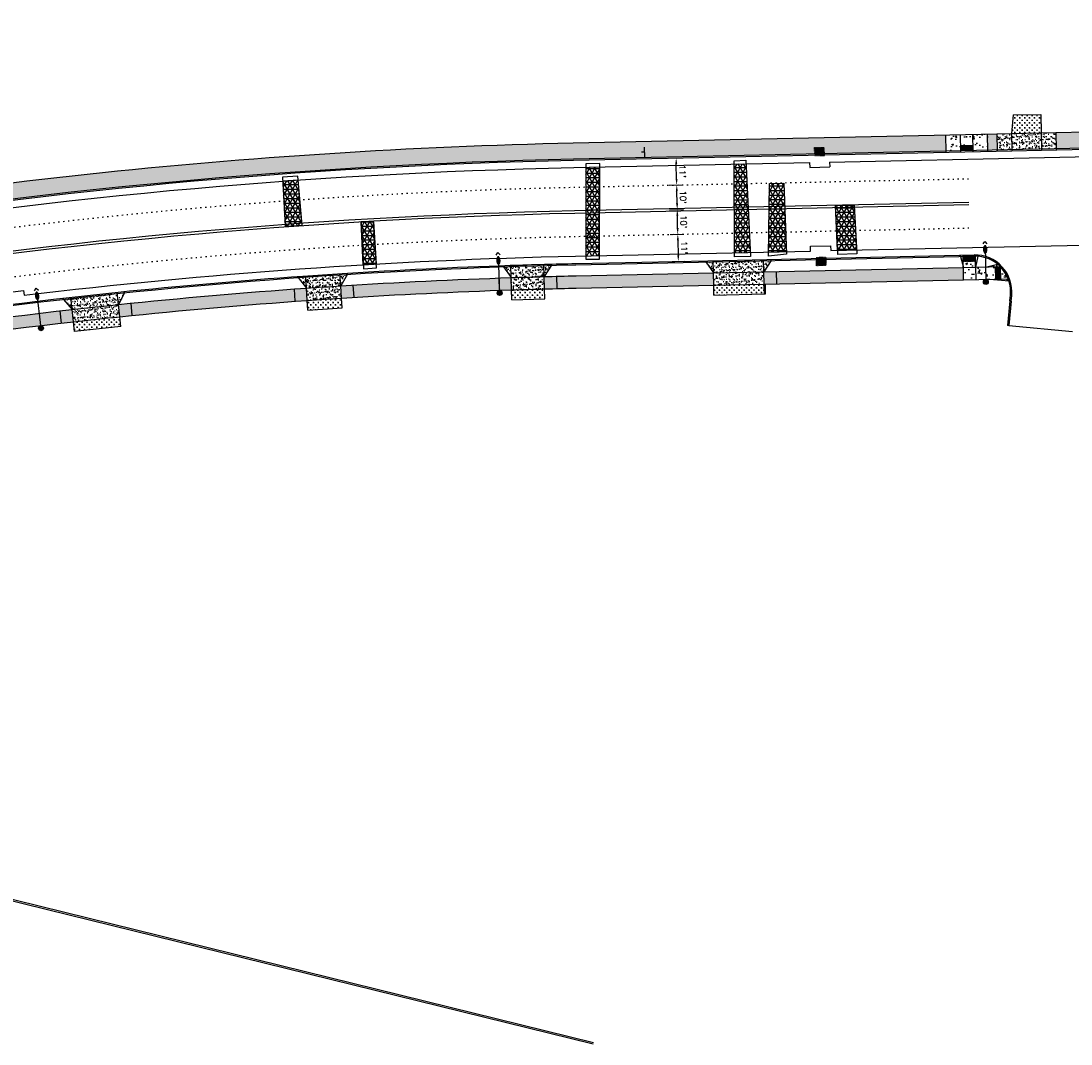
# Model space of a CAD drawing. Extents: x 1490373 to 1513918, y 649283 to 656452.
# Tile 6 of 11: x 1510900 to 1511327, y 652438 to 652853. Entities that reach past the tile are written whole.
import ezdxf

# ---------------------------------------------------------------- set-up
doc = ezdxf.new("R2010")
doc.units = 0
doc.header["$MEASUREMENT"] = 0
doc.header["$PDMODE"] = 34
doc.header["$PDSIZE"] = 0.004
doc.linetypes.add('HIDDEN', pattern=[0.375, 0.25, -0.125])
doc.linetypes.add('pavement_dash', pattern=[2, 0.5, -1.5])
for name, color, linetype in [('E-DOUBLEYELLOW', 50, 'Continuous'), ('E-LANELINE', 110, 'Continuous'), ('E-MISC', 51, 'Continuous'), ('MOT-SIGNS', 4, 'Continuous'), ('P-ASPHALTDRIVE', 252, 'Continuous'), ('P-CONCRETEAREA', 252, 'Continuous'), ('P-CURB', 6, 'Continuous'), ('P-DRIVE', 1, 'Continuous'), ('P-DRIVESTART', 2, 'Continuous'), ('P-FULLDEPTHREPAIR', 252, 'Continuous'), ('P-LABEL', 7, 'Continuous'), ('P-LIGHT-COBRAHEAD', 1, 'Continuous'), ('P-PAVEMENT', 6, 'Continuous'), ('P-SAWCUT', 3, 'Continuous'), ('P-STORM-DISPLAY', 5, 'Continuous'), ('P-WALK', 4, 'Continuous'), ('SIGN', 7, 'Continuous')]:
    doc.layers.add(name, color=color, linetype=linetype)
doc.styles.get("Standard").update_dxf_attribs({"font": 'simplex.shx'})
doc.dimstyles.new('COEC', dxfattribs={"dimscale": 13.9, "dimtxt": 0.18, "dimasz": 0.18, "dimexe": 0.18, "dimexo": 0.0625, "dimgap": 0.09, "dimtad": 1, "dimzin": 0, "dimdsep": 46, "dimtxsty": 'Standard', "dimcen": 0.09, "dimclrd": 256, "dimclre": 256, "dimclrt": 256, "dimaunit": 1, "dimadec": 4, "dimazin": 0, "dimtfac": 1, "dimtofl": 0, "dimtmove": 0, "dimatfit": 3, "dimfxl": 1, "dimtolj": 1, "dimtzin": 0, "dimlwd": -1, "dimlwe": -1, "dimarcsym": 0})
pattern_1 = [(0, (0, 0), (0, 0.216506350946), [0.125, -0.25]), (120, (0, 0), (-0.1875, -0.108253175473), [0.125, -0.25]), (60, (0.125, 0), (-0.1875, 0.108253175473), [0.125, -0.25])]
pattern_2 = [(37.5, (0, 0), (-0.0629933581, 1.926823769), [0, -1.52, 0, -1.7, 0, -1.625]), (7.5, (0, 0), (1.7697767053, 2.8221460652), [0, -0.82, 0, -1.37, 0, -0.525]), (327.5, (-1.23, 0), (3.1141418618, 0.0056590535), [0, -0.5, 0, -1.8, 0, -2.35]), (317.5, (-1.23, 0), (3.0061266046, 0.877675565), [0, -0.25, 0, -1.18, 0, -1.35])]
pattern_3 = [(50, (0, 0), (7.172601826, -0.62752135), [0.75, -8.25]), (355, (0, 0), (-1.387513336, 7.521921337), [0.6, -6.6]), (100.45144446, (0.598, -0.052), (5.785088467, 6.89439991), [0.63740192, -7.01142112]), (46.1842, (0, 2), (10.672413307, -1.65519281), [1.125, -12.375]), (96.6356355, (0.889, 1.862), (9.34661946, 9.74118601), [0.95610342, -10.5171376]), (351.184164, (0, 2), (9.34661945, 9.741186), [0.9, -9.90000001]), (21, (1, 1.5), (5.969070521, -4.026188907), [0.75, -8.25]), (326, (1, 1.5), (2.43315332, 7.25150045), [0.6, -6.6]), (71.45144474, (1.4974, 1.1645), (8.402223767, 3.225311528), [0.6374019, -7.01142112]), (37.5, (0, 0), (0.121598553, 3.3289385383), [0, -6.52, 0, -6.7, 0, -6.625]), (7.5, (0, 0), (2.6306953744, 3.944117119), [0, -3.82, 0, -6.37, 0, -2.525]), (327.5, (-2.23, 0), (5.3382243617, -0.2255487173), [0, -2.5, 0, -7.8, 0, -10.35]), (317.5, (-3.23, 0), (5.831861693, 1.001049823), [0, -3.25, 0, -5.18, 0, -7.35])]

# ---------------------------------------------------------------- blocks, each defined once
blk = doc.blocks.new('COBRAHEAD')
at = {"layer": 'P-LIGHT-COBRAHEAD'}
h = blk.add_hatch(color=256, dxfattribs=at)
edge = h.paths.add_edge_path()
edge.add_ellipse((1508880.94, 651840.29), major_axis=(0.88, -1.55), ratio=0.5, start_angle=0, end_angle=360)
h = blk.add_hatch(color=256, dxfattribs=at)
h.dxf.hatch_style = 1
edge = h.paths.add_edge_path()
edge.add_arc((1508887.25, 651828.68), 1, 0, 360)
at = {"layer": 'P-LIGHT-COBRAHEAD', "flags": 128}
for points, elevation in [([(1508879.15, 651841.87), (1508879.36, 651843.12), (1508880.54, 651842.67)], 129.62), ([(1508880.08, 651841.85), (1508887.25, 651828.68)], 64.81)]:
    blk.add_lwpolyline(points, dxfattribs=dict(at, elevation=elevation))
at = {"layer": 'P-LIGHT-COBRAHEAD'}
blk.add_circle((1508887.25, 651828.68), 1, dxfattribs=at)
blk = doc.blocks.new('*D400')
at = {"layer": 'Defpoints', "color": 0, "transparency": 16777216}
for p in [(1511162.96, 652776.63), (1511167.06, 652776.72), (1511163.17, 652766.63)]:
    blk.add_point(p, dxfattribs=at)
at = {"layer": 'SIGN', "transparency": 16777216}
for p, q in [((1511163.95, 652776.65), (1511169.56, 652776.77)), ((1511167.22, 652769.22), (1511167.11, 652774.22)), ((1511164.17, 652766.65), (1511169.77, 652766.77))]:
    blk.add_line(p, q, dxfattribs=at)
for points in [[(1511167.53, 652774.23), (1511166.69, 652774.21), (1511167.06, 652776.72)], [(1511167.63, 652769.23), (1511166.8, 652769.21), (1511167.27, 652766.72)]]:
    blk.add_solid(points, dxfattribs=at)
at = {"layer": 'SIGN', "transparency": 16777216, "insert": (1511169.65, 652771.77), "char_height": 2.5, "attachment_point": 5, "rotation": 271.2322}
blk.add_mtext("\\A1;10'", dxfattribs=at)
blk = doc.blocks.new('*D401')
at = {"layer": 'Defpoints', "color": 0, "transparency": 16777216}
for p in [(1511162.72, 652786.63), (1511166.84, 652786.71), (1511162.96, 652776.63)]:
    blk.add_point(p, dxfattribs=at)
at = {"layer": 'SIGN', "transparency": 16777216}
for p, q in [((1511163.72, 652786.65), (1511169.34, 652786.77)), ((1511167, 652779.22), (1511166.89, 652784.22)), ((1511163.95, 652776.65), (1511169.56, 652776.77))]:
    blk.add_line(p, q, dxfattribs=at)
for points in [[(1511167.31, 652784.22), (1511166.48, 652784.21), (1511166.84, 652786.71)], [(1511167.42, 652779.23), (1511166.59, 652779.21), (1511167.06, 652776.72)]]:
    blk.add_solid(points, dxfattribs=at)
at = {"layer": 'SIGN', "transparency": 16777216, "insert": (1511169.44, 652781.77), "char_height": 2.5, "attachment_point": 5, "rotation": 271.2322}
blk.add_mtext("\\A1;10'", dxfattribs=at)
blk = doc.blocks.new('*D409')
at = {"layer": 'Defpoints', "color": 0, "transparency": 16777216}
for p in [(1511163.71, 652766.64), (1511163.94, 652755.65), (1511167.51, 652755.72)]:
    blk.add_point(p, dxfattribs=at)
at = {"layer": 'P-LABEL', "transparency": 16777216}
for p, q in [((1511164.71, 652766.66), (1511169.77, 652766.77)), ((1511167.32, 652764.22), (1511167.45, 652758.22)), ((1511164.94, 652755.67), (1511170.01, 652755.78))]:
    blk.add_line(p, q, dxfattribs=at)
for points in [[(1511167.74, 652764.23), (1511166.91, 652764.21), (1511167.27, 652766.72)], [(1511167.87, 652758.23), (1511167.04, 652758.21), (1511167.51, 652755.72)]]:
    blk.add_solid(points, dxfattribs=at)
at = {"layer": 'P-LABEL', "transparency": 16777216, "insert": (1511169.88, 652761.27), "char_height": 2.5, "attachment_point": 5, "rotation": 271.2322}
blk.add_mtext("\\A1;11'", dxfattribs=at)
blk = doc.blocks.new('370')
at = {"color": 0, "linetype": 'ByBlock'}
for p, q in [((0, 0.1), (0, -0.1)), ((0, 0), (0.063, 0))]:
    blk.add_line(p, q, dxfattribs=at)
blk = doc.blocks.new('*D417')
at = {"layer": 'Defpoints', "color": 0, "transparency": 16777216}
for p in [(1511162.52, 652797.62), (1511166.6, 652797.71), (1511162.75, 652786.63)]:
    blk.add_point(p, dxfattribs=at)
at = {"layer": 'P-LABEL', "transparency": 16777216}
for p, q in [((1511163.51, 652797.65), (1511169.1, 652797.77)), ((1511166.79, 652789.21), (1511166.66, 652795.21)), ((1511163.75, 652786.65), (1511169.34, 652786.77))]:
    blk.add_line(p, q, dxfattribs=at)
for points in [[(1511167.07, 652795.22), (1511166.24, 652795.2), (1511166.6, 652797.71)], [(1511167.2, 652789.22), (1511166.37, 652789.21), (1511166.84, 652786.71)]]:
    blk.add_solid(points, dxfattribs=at)
at = {"layer": 'P-LABEL', "transparency": 16777216, "insert": (1511169.21, 652792.27), "char_height": 2.5, "attachment_point": 5, "rotation": 271.2322}
blk.add_mtext("\\A1;11'", dxfattribs=at)

msp = doc.modelspace()

# ---------------------------------------------------------------- hatches: boundary and pattern name
at = {"layer": 'P-ASPHALTDRIVE'}
h = msp.add_hatch(dxfattribs=at)
h.set_pattern_fill('CROSS', color=256, scale=4)
h.paths.add_polyline_path([(1511314.724, 652815.401), (1511303.493, 652815.16), (1511302.888, 652807.645), (1511314.885, 652807.903)])
h = msp.add_hatch(dxfattribs=at)
h.set_pattern_fill('CROSS', color=256, scale=4)
h.paths.add_polyline_path([(1511113.193, 652744.515, 0.0008736), (1511105.296, 652744.286), (1511105.42, 652740.259), (1511113.314, 652740.498)])
h.paths.add_polyline_path([(1511105.296, 652744.286, 0.0006192), (1511099.699, 652744.107), (1511099.82, 652740.09), (1511105.42, 652740.259)])
h = msp.add_hatch(dxfattribs=at)
h.set_pattern_fill('CROSS', color=256, scale=4)
h.paths.add_polyline_path([(1511202.388, 652746.47), (1511181.893, 652746.029), (1511181.979, 652742.03), (1511202.474, 652742.471)])
h = msp.add_hatch(dxfattribs=at)
h.set_pattern_fill('CROSS', color=256, scale=4)
h.paths.add_polyline_path([(1511030.667, 652740.76, 0.0015481), (1511016.699, 652739.825), (1511016.966, 652735.834), (1511030.935, 652736.769)])
h = msp.add_hatch(dxfattribs=at)
h.set_pattern_fill('CROSS', color=256, scale=4)
h.paths.add_polyline_path([(1510940.611, 652733.202, 0.0008336), (1510933.114, 652732.41), (1510933.544, 652728.415), (1510941.042, 652729.226)])
h.paths.add_polyline_path([(1510933.114, 652732.41, 0.0012674), (1510921.721, 652731.156), (1510921.722, 652731.155), (1510922.152, 652727.182), (1510933.544, 652728.415)])
at = {"layer": 'P-CONCRETEAREA'}
h = msp.add_hatch(color=255, dxfattribs=at)
h.dxf.hatch_style = 1
h.paths.add_polyline_path([(1511371.33, 652809.117), (1511320.884, 652808.032), (1511321.023, 652801.534), (1511371.47, 652802.619)])
h = msp.add_hatch(color=255, dxfattribs=at)
h.dxf.hatch_style = 1
h.paths.add_polyline_path([(1511124.92, 652797.316), (1511276.282, 652800.571), (1511276.142, 652807.07), (1511124.78, 652803.814, 0.0426822), (1510731.691, 652761.664), (1510671.585, 652752.217, 0.0162666), (1510525.216, 652714.712), (1510526.619, 652709.913, -0.0162492), (1510672.515, 652747.302), (1510732.647, 652756.753), (1510732.933, 652755.284, -0.0426822)])
h = msp.add_hatch(dxfattribs=at)
h.set_pattern_fill('AR-CONC', color=256)
h.set_pattern_definition(pattern_3)
h.paths.add_polyline_path([(1511282.141, 652807.199), (1511276.142, 652807.07), (1511276.282, 652800.571), (1511282.281, 652800.7)])
h.paths.add_polyline_path([(1511287.14, 652807.306), (1511282.141, 652807.199), (1511282.238, 652802.7), (1511287.237, 652802.807)])
h.paths.add_polyline_path([(1511293.138, 652807.435), (1511287.14, 652807.306), (1511287.28, 652800.808), (1511293.278, 652800.937)])
h = msp.add_hatch(color=255, dxfattribs=at)
h.dxf.hatch_style = 1
h.paths.add_polyline_path([(1511296.889, 652807.516), (1511293.138, 652807.435), (1511293.278, 652800.937), (1511297.029, 652801.018)])
h = msp.add_hatch(dxfattribs=at)
h.set_pattern_fill('AR-SAND', color=256)
h.set_pattern_definition(pattern_2)
h.paths.add_polyline_path([(1511302.888, 652807.645), (1511296.889, 652807.516), (1511297.029, 652801.018), (1511303.027, 652801.147)])
h.paths.add_polyline_path([(1511314.885, 652807.903), (1511302.888, 652807.645), (1511303.027, 652801.147), (1511315.025, 652801.405)])
h.paths.add_polyline_path([(1511320.884, 652808.032), (1511314.885, 652807.903), (1511315.025, 652801.405), (1511321.023, 652801.534)])
h = msp.add_hatch(dxfattribs=at)
h.set_pattern_fill('AR-CONC', color=256)
h.set_pattern_definition(pattern_3)
h.paths.add_polyline_path([(1511288.301, 652753.319), (1511283.302, 652753.211), (1511283.41, 652748.213), (1511288.409, 652748.32)])
h.paths.add_polyline_path([(1511288.247, 652755.81), (1511283.249, 652755.702), (1511283.302, 652753.211), (1511288.301, 652753.319)])
h.paths.add_polyline_path([(1511283.205, 652757.71), (1511282.206, 652757.689), (1511283.302, 652753.211)])
h.paths.add_polyline_path([(1511289.206, 652757.762, 0.0172877), (1511288.204, 652757.809), (1511288.301, 652753.319)])
h = msp.add_hatch(dxfattribs=at)
h.set_pattern_fill('AR-SAND', color=256)
h.set_pattern_definition(pattern_2)
h.paths.add_polyline_path([(1511105.143, 652749.284, 0.0006176), (1511099.548, 652749.105), (1511099.699, 652744.107, -0.0006192), (1511105.296, 652744.286)])
h.paths.add_polyline_path([(1511113.042, 652749.512, 0.0008719), (1511105.143, 652749.284), (1511105.296, 652744.286, -0.0008736), (1511113.193, 652744.515)])
h.paths.add_polyline_path([(1511115.905, 652754.09, 0.0003304), (1511112.906, 652754.01), (1511113.042, 652749.512)])
h.paths.add_polyline_path([(1511112.906, 652754.01, 0.0008705), (1511105.005, 652753.782), (1511105.143, 652749.284, -0.0008719), (1511113.042, 652749.512)])
h.paths.add_polyline_path([(1511105.005, 652753.782, 0.0006161), (1511099.412, 652753.603), (1511099.548, 652749.105, -0.0006176), (1511105.143, 652749.284)])
h.paths.add_polyline_path([(1511099.412, 652753.603, 0.0003304), (1511096.414, 652753.502), (1511099.548, 652749.105)])
h = msp.add_hatch(dxfattribs=at)
h.set_pattern_fill('AR-SAND', color=256)
h.set_pattern_definition(pattern_2)
h.paths.add_polyline_path([(1511202.281, 652751.469), (1511181.786, 652751.028), (1511181.893, 652746.029), (1511202.388, 652746.47)])
h.paths.add_polyline_path([(1511202.184, 652755.968), (1511181.689, 652755.527), (1511181.786, 652751.028), (1511202.281, 652751.469)])
h.paths.add_polyline_path([(1511181.689, 652755.527), (1511179.788, 652755.486), (1511179.823, 652753.839), (1511181.786, 652751.028)])
h.paths.add_polyline_path([(1511179.788, 652755.486), (1511178.69, 652755.462), (1511179.823, 652753.839)])
h.paths.add_polyline_path([(1511204.795, 652755.421), (1511204.782, 652756.023), (1511202.184, 652755.968), (1511202.281, 652751.469)])
h.paths.add_polyline_path([(1511205.183, 652756.032), (1511204.782, 652756.023), (1511204.795, 652755.421)])
h = msp.add_hatch(color=255, dxfattribs=at)
h.dxf.hatch_style = 1
h.paths.add_polyline_path([(1511229.873, 652752.062), (1511204.879, 652751.525), (1511204.986, 652746.526), (1511229.98, 652747.063)])
h.paths.add_polyline_path([(1511204.879, 652751.525), (1511202.281, 652751.469), (1511202.388, 652746.47), (1511202.888, 652746.481), (1511204.986, 652746.526)])
h.paths.add_polyline_path([(1511254.867, 652752.6), (1511229.873, 652752.062), (1511229.98, 652747.063), (1511254.975, 652747.601)])
h.paths.add_polyline_path([(1511279.861, 652753.137), (1511254.867, 652752.6), (1511254.975, 652747.601), (1511279.969, 652748.139)])
h.paths.add_polyline_path([(1511283.302, 652753.211), (1511279.861, 652753.137), (1511279.969, 652748.139), (1511283.41, 652748.213)])
h.paths.add_polyline_path([(1511220.628, 652744.704), (1511225.236, 652744.803), (1511225.175, 652747.659), (1511220.566, 652747.56)], flags=9)
h = msp.add_hatch(dxfattribs=at)
h.set_pattern_fill('AR-CONC', color=256)
h.set_pattern_definition(pattern_3)
h.paths.add_polyline_path([(1511292.3, 652753.405), (1511288.301, 652753.319), (1511288.409, 652748.32), (1511292.408, 652748.406)])
h.paths.add_polyline_path([(1511296.299, 652753.491), (1511292.3, 652753.405), (1511292.408, 652748.406), (1511296.407, 652748.492)])
h.paths.add_polyline_path([(1511297.225, 652754.511), (1511292.3, 652753.405), (1511298.299, 652753.534, 0.0250504)])
h.paths.add_polyline_path([(1511298.299, 652753.534), (1511298.406, 652748.535), (1511301.516, 652748.602, 0.1025971)])
h.paths.add_polyline_path([(1511301.516, 652748.602), (1511292.408, 652748.406), (1511301.864, 652747.609, 0.0181442)])
h = msp.add_hatch(dxfattribs=at)
h.set_pattern_fill('AR-SAND', color=256)
h.set_pattern_definition(pattern_2)
h.paths.add_polyline_path([(1511030.334, 652745.749, 0.0015447), (1511016.365, 652744.814), (1511016.699, 652739.825, -0.0015481), (1511030.667, 652740.76)])
h.paths.add_polyline_path([(1511016.064, 652749.304, 0.0003304), (1511013.072, 652749.092), (1511016.365, 652744.814)])
h.paths.add_polyline_path([(1511030.033, 652750.239, 0.0015416), (1511016.064, 652749.304), (1511016.365, 652744.814, -0.0015447), (1511030.334, 652745.749)])
h.paths.add_polyline_path([(1511033.027, 652750.428, 0.0002464), (1511030.794, 652750.287), (1511031.008, 652746.92)])
h.paths.add_polyline_path([(1511030.794, 652750.287, 0.000084), (1511030.033, 652750.239), (1511030.334, 652745.749), (1511031.008, 652746.92)])
h = msp.add_hatch(color=255, dxfattribs=at)
h.dxf.hatch_style = 1
h.paths.add_polyline_path([(1511055.754, 652747.228, 0.0027271), (1511031.079, 652745.796), (1511031.396, 652740.806, -0.0027271), (1511056.016, 652742.235)])
h.paths.add_polyline_path([(1511031.079, 652745.796, 0.0000824), (1511030.334, 652745.749), (1511030.667, 652740.76, -0.0000807), (1511031.396, 652740.806)])
h.paths.add_polyline_path([(1511080.443, 652748.391, 0.0027271), (1511055.754, 652747.228), (1511056.016, 652742.235, -0.0027271), (1511080.651, 652743.395)])
h.paths.add_polyline_path([(1511099.548, 652749.105, 0.0021095), (1511080.443, 652748.391), (1511080.651, 652743.395, -0.0021078), (1511099.699, 652744.107)])
h = msp.add_hatch(color=255, dxfattribs=at)
h.dxf.hatch_style = 1
h.paths.add_polyline_path([(1511129.896, 652749.912), (1511125.941, 652749.827, 0.0014236), (1511113.042, 652749.512), (1511113.193, 652744.515, -0.001422), (1511126.049, 652744.828), (1511130.004, 652744.913)])
h.paths.add_polyline_path([(1511154.89, 652750.449), (1511129.896, 652749.912), (1511130.004, 652744.913), (1511154.998, 652745.45)])
h.paths.add_polyline_path([(1511179.884, 652750.987), (1511154.89, 652750.449), (1511154.998, 652745.45), (1511179.992, 652745.988)])
h.paths.add_polyline_path([(1511181.786, 652751.028), (1511179.884, 652750.987), (1511179.992, 652745.988), (1511181.893, 652746.029)])
h = msp.add_hatch(color=255, dxfattribs=at)
h.dxf.hatch_style = 1
h.paths.add_polyline_path([(1510957.169, 652739.888, 0.0018958), (1510940.072, 652738.173), (1510940.611, 652733.202, -0.0018935), (1510957.649, 652734.911)])
h.paths.add_polyline_path([(1510981.784, 652742.126, 0.0027271), (1510957.169, 652739.888), (1510957.649, 652734.911, -0.0027271), (1510982.209, 652737.144)])
h.paths.add_polyline_path([(1511006.421, 652744.096, 0.0027271), (1510981.784, 652742.126), (1510982.209, 652737.144, -0.0027271), (1511006.793, 652739.109)])
h.paths.add_polyline_path([(1511016.365, 652744.814, 0.0011), (1511006.421, 652744.096), (1511006.793, 652739.109, -0.0010983), (1511016.699, 652739.825)])
h = msp.add_hatch(dxfattribs=at)
h.set_pattern_fill('AR-SAND', color=256)
h.set_pattern_definition(pattern_2)
h.paths.add_polyline_path([(1510932.58, 652737.381, 0.0012651), (1510921.183, 652736.127), (1510921.721, 652731.156, -0.0012674), (1510933.114, 652732.41)])
h.paths.add_polyline_path([(1510940.072, 652738.173, 0.0008313), (1510932.58, 652737.381), (1510933.114, 652732.41, -0.0008336), (1510940.611, 652733.202)])
h.paths.add_polyline_path([(1510939.588, 652742.647, 0.0008292), (1510932.099, 652741.855), (1510932.58, 652737.381, -0.0008313), (1510940.072, 652738.173)])
h.paths.add_polyline_path([(1510932.099, 652741.855, 0.001263), (1510920.698, 652740.601), (1510921.183, 652736.127, -0.0012651), (1510932.58, 652737.381)])
h.paths.add_polyline_path([(1510920.698, 652740.601, 0.0003304), (1510917.717, 652740.263), (1510921.183, 652736.127)])
h.paths.add_polyline_path([(1510942.573, 652742.947), (1510942.572, 652742.956, 0.0003304), (1510939.588, 652742.647), (1510940.072, 652738.173)])
h = msp.add_hatch(color=255, dxfattribs=at)
h.dxf.hatch_style = 1
h.paths.add_polyline_path([(1510720.566, 652704.38, 0.000331), (1510717.627, 652703.777), (1510718.674, 652698.888), (1510719.163, 652698.993), (1510719.164, 652698.989, -0.0002765), (1510721.613, 652699.491)])
h.paths.add_polyline_path([(1510737.152, 652707.709, 0.0018665), (1510720.566, 652704.38), (1510721.613, 652699.491, -0.0018614), (1510738.117, 652702.803)])
h.paths.add_polyline_path([(1510762.34, 652707.433), (1510761.428, 652712.349, 0.0027271), (1510737.152, 652707.709), (1510738.117, 652702.803, -0.0027271)])
h.paths.add_polyline_path([(1510786.613, 652711.798), (1510785.754, 652716.724, 0.0027271), (1510761.428, 652712.349), (1510762.34, 652707.433, -0.0027271)])
h.paths.add_polyline_path([(1510810.127, 652720.834, 0.0027271), (1510785.754, 652716.724), (1510786.613, 652711.798, -0.0027271), (1510810.931, 652715.899)])
h.paths.add_polyline_path([(1510834.542, 652724.677, 0.0027271), (1510810.127, 652720.834), (1510810.931, 652715.899, -0.0027271), (1510835.293, 652719.734)])
h.paths.add_polyline_path([(1510858.998, 652728.254, 0.0027271), (1510834.542, 652724.677), (1510835.293, 652719.734, -0.0027271), (1510859.695, 652723.303)])
h.paths.add_polyline_path([(1510883.492, 652731.564, 0.0027271), (1510858.998, 652728.254), (1510859.695, 652723.303, -0.0027271), (1510884.134, 652726.605)])
h.paths.add_polyline_path([(1510908.02, 652734.606, 0.0027271), (1510883.492, 652731.564), (1510884.134, 652726.605, -0.0027271), (1510908.609, 652729.641)])
h.paths.add_polyline_path([(1510921.183, 652736.127, 0.001462), (1510908.02, 652734.606), (1510908.609, 652729.641, -0.0014597), (1510921.721, 652731.156)])
at = {"layer": 'P-FULLDEPTHREPAIR'}
h = msp.add_hatch(dxfattribs=at)
h.set_pattern_fill('NET3', color=256, scale=15)
h.set_pattern_definition([(0, (-102.4004, 4.7118), (0, 1.875), []), (60, (-102.4004, 4.7118), (-1.623797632, 0.9375), []), (120, (-102.4004, 4.7118), (-1.623797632, -0.9375), [])])
h.paths.add_polyline_path([(1511129.888, 652793.922), (1511135.544, 652794.043), (1511135.533, 652758.035), (1511129.955, 652757.915)])
h = msp.add_hatch(dxfattribs=at)
h.set_pattern_fill('NET3', color=256, scale=15)
h.set_pattern_definition([(0, (-43.2813, 5.0742), (0, 1.875), []), (60, (-43.2813, 5.0742), (-1.623797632, 0.9375), []), (120, (-43.2813, 5.0742), (-1.623797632, -0.9375), [])])
h.paths.add_polyline_path([(1511190.256, 652795.22), (1511194.941, 652795.321), (1511196.68, 652759.35), (1511190.264, 652759.212)])
h = msp.add_hatch(dxfattribs=at)
h.set_pattern_fill('NET3', color=256, scale=15)
h.paths.add_polyline_path([(1511006.819, 652788.244), (1511007.731, 652769.984), (1511014.672, 652770.345), (1511013.028, 652788.688)])
h = msp.add_hatch(dxfattribs=at)
h.set_pattern_fill('NET3', color=256, scale=15)
h.set_pattern_definition([(0, (-26.8393, 3.262), (0, 1.875), []), (60, (-26.8393, 3.262), (-1.623797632, 0.9375), []), (120, (-26.8393, 3.262), (-1.623797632, -0.9375), [])])
h.paths.add_polyline_path([(1511204.479, 652787.393), (1511210.308, 652787.404), (1511211.412, 652759.667), (1511204.191, 652759.512)])
h = msp.add_hatch(dxfattribs=at)
h.set_pattern_fill('NET3', color=256, scale=15)
h.paths.add_polyline_path([(1511231.428, 652778.362), (1511238.937, 652778.475), (1511239.954, 652760.281), (1511232.219, 652760.114)])
h = msp.add_hatch(dxfattribs=at)
h.set_pattern_fill('NET3', color=256, scale=15)
h.paths.add_polyline_path([(1511038.644, 652771.693), (1511043.637, 652771.761), (1511044.776, 652754.638), (1511039.508, 652754.33)])
at = {"layer": 'P-STORM-DISPLAY'}
h = msp.add_hatch(color=256, dxfattribs=at)
h.dxf.hatch_style = 1
h.paths.add_polyline_path([(1511226.535, 652801.752), (1511223.119, 652801.678), (1511223.168, 652799.429), (1511226.584, 652799.502)])
h = msp.add_hatch(color=256, dxfattribs=at)
h.dxf.hatch_style = 1
h.paths.add_polyline_path([(1511223.816, 652754.182), (1511227.231, 652754.256), (1511227.183, 652756.505), (1511223.767, 652756.432)])
at = {"layer": 'P-WALK'}
h = msp.add_hatch(dxfattribs=at)
h.set_pattern_fill('HEX', color=247)
h.set_pattern_definition(pattern_1)
h.paths.add_polyline_path([(1511287.237, 652802.807), (1511282.238, 652802.7), (1511282.281, 652800.7), (1511287.28, 652800.808)])
h = msp.add_hatch(dxfattribs=at)
h.set_pattern_fill('HEX', color=247)
h.set_pattern_definition(pattern_1)
h.paths.add_polyline_path([(1511288.204, 652757.809), (1511283.206, 652757.702), (1511283.249, 652755.702), (1511288.247, 652755.81)])
h = msp.add_hatch(dxfattribs=at)
h.set_pattern_fill('HEX', color=247)
h.set_pattern_definition(pattern_1)
h.paths.add_polyline_path([(1511298.349, 652751.174), (1511298.299, 652753.534), (1511296.299, 652753.491), (1511296.314, 652752.824), (1511296.407, 652748.492), (1511298.406, 652748.535)])

# ---------------------------------------------------------------- linework, layer by layer
at = {"layer": 'E-DOUBLEYELLOW'}
for points in [[(1510741.592, 652534.134), (1511132.898, 652437.755)], [(1510741.752, 652534.781), (1511133.057, 652438.403)]]:
    msp.add_lwpolyline(points, dxfattribs=at)
at = {"layer": 'E-LANELINE', "linetype": 'pavement_dash', "flags": 128}
for points in [[(1510466.662, 652674.811), (1510480.857, 652679.298, -0.0712884), (1511125.167, 652785.818), (1511285.373, 652789.264)], [(1510472.691, 652655.741), (1510486.885, 652660.228, -0.0712884), (1511125.597, 652765.823), (1511285.803, 652769.269)]]:
    msp.add_lwpolyline(points, format="xyb", dxfattribs=at)
at = {"layer": 'E-LANELINE', "flags": 128}
for points in [[(1510469.526, 652665.753), (1510483.72, 652670.24, -0.0712884), (1511125.371, 652776.32), (1511285.577, 652779.766)], [(1510469.827, 652664.799), (1510484.021, 652669.286, -0.0712884), (1511125.393, 652775.321), (1511285.599, 652778.767)]]:
    msp.add_lwpolyline(points, format="xyb", dxfattribs=at)
at = {"layer": 'E-MISC', "flags": 128}
for points in [[(1511190.256, 652796.559), (1511194.872, 652796.755), (1511196.759, 652757.725), (1511190.264, 652757.515)], [(1511129.957, 652756.593), (1511135.533, 652756.656), (1511135.544, 652795.392), (1511129.886, 652795.262)], [(1511006.733, 652789.966), (1511007.731, 652769.984), (1511014.672, 652770.345), (1511012.881, 652790.333)], [(1511204.479, 652787.393), (1511210.308, 652787.404), (1511211.453, 652758.648), (1511204.173, 652757.802)], [(1511231.428, 652778.362), (1511238.937, 652778.475), (1511240.039, 652758.758), (1511232.291, 652758.455)], [(1511039.588, 652752.723), (1511044.878, 652753.1), (1511043.637, 652771.761), (1511038.644, 652771.693)]]:
    msp.add_lwpolyline(points, close=True, dxfattribs=at)
at = {"layer": 'P-CURB'}
for points in [[(1510364.283, 652654.508), (1510477.39, 652690.263, -0.0712884), (1511124.92, 652797.316), (1512258.938, 652821.708, 0.0479732), (1512527.199, 652853.342, 0.0479732)], [(1510633.071, 652689.305, -0.0548975), (1511125.844, 652754.326), (1511287.704, 652757.807)]]:
    msp.add_lwpolyline(points, format="xyb", dxfattribs=at)
msp.add_lwpolyline([(1511302.23, 652739.631), (1511302.45, 652741.927)], dxfattribs=at)
at = {"layer": 'P-CURB', "flags": 128}
for points in [[(1511302.23, 652739.631), (1511301.276, 652729.676)], [(1511301.774, 652729.628), (1511301.276, 652729.676)]]:
    msp.add_lwpolyline(points, dxfattribs=at)
at = {"layer": 'P-CURB'}
msp.add_arc((1511288.016, 652743.31), 14.5, 354.5247, 91.23222, dxfattribs=at)
at = {"layer": 'P-DRIVE'}
for p, q in [((1511303.493, 652815.16), (1511314.724, 652815.401)), ((1511181.786, 652751.028), (1511202.281, 652751.469)), ((1511181.893, 652746.029), (1511202.388, 652746.47))]:
    msp.add_line(p, q, dxfattribs=at)
at = {"layer": 'P-DRIVE', "flags": 128}
for points in [[(1511303.493, 652815.16), (1511302.888, 652807.645)], [(1511314.724, 652815.401), (1511314.885, 652807.903)], [(1511296.889, 652807.516), (1511320.884, 652808.032)], [(1511296.889, 652807.516), (1511297.04, 652800.518)], [(1511302.888, 652807.645), (1511303.038, 652800.647)], [(1511314.885, 652807.903), (1511315.035, 652800.905)], [(1511320.884, 652808.032), (1511321.034, 652801.034)], [(1511096.414, 652753.502), (1511096.399, 652754.001)], [(1511096.414, 652753.502), (1511099.548, 652749.105)], [(1511099.548, 652749.105), (1511099.397, 652754.103)], [(1511113.042, 652749.512), (1511112.891, 652754.51)], [(1511115.905, 652754.09), (1511113.042, 652749.512)], [(1511115.905, 652754.09), (1511115.89, 652754.59)], [(1511178.69, 652755.462), (1511178.679, 652755.962)], [(1511178.69, 652755.462), (1511181.786, 652751.028)], [(1511181.786, 652751.028), (1511181.678, 652756.027)], [(1511202.281, 652751.469), (1511202.173, 652756.468)], [(1511205.183, 652756.032), (1511202.281, 652751.469)], [(1511205.183, 652756.032), (1511205.173, 652756.532)], [(1511013.072, 652749.092), (1511013.038, 652749.591)], [(1511013.072, 652749.092), (1511016.365, 652744.814)], [(1511016.365, 652744.814), (1511016.031, 652749.803)], [(1511030.334, 652745.749), (1511030, 652750.738)], [(1511033.027, 652750.428), (1511030.334, 652745.749)], [(1511033.027, 652750.428), (1511032.994, 652750.927)], [(1511099.699, 652744.107), (1511099.548, 652749.105)], [(1511113.193, 652744.515), (1511113.042, 652749.512)], [(1511181.893, 652746.029), (1511181.786, 652751.028)], [(1511202.388, 652746.47), (1511202.281, 652751.469)], [(1511016.699, 652739.825), (1511016.365, 652744.814)], [(1511030.667, 652740.76), (1511030.334, 652745.749)], [(1511113.314, 652740.498), (1511113.193, 652744.515)], [(1511181.979, 652742.03), (1511181.893, 652746.029)], [(1511202.388, 652746.47), (1511202.888, 652746.481)], [(1511202.474, 652742.471), (1511202.388, 652746.47)], [(1511202.974, 652742.481), (1511202.888, 652746.481)], [(1510917.717, 652740.263), (1510917.663, 652740.76)], [(1510917.717, 652740.263), (1510921.183, 652736.127)], [(1510921.183, 652736.127), (1510920.644, 652741.098)], [(1510940.072, 652738.173), (1510939.534, 652743.144)], [(1510942.548, 652742.9), (1510940.072, 652738.173)], [(1510942.572, 652742.956), (1510942.518, 652743.453)], [(1511030.935, 652736.769), (1511030.667, 652740.76)], [(1511099.82, 652740.09), (1511099.699, 652744.107)], [(1511099.82, 652740.09), (1511113.314, 652740.498)], [(1511181.979, 652742.03), (1511202.474, 652742.471)], [(1511202.474, 652742.471), (1511202.974, 652742.481)], [(1510921.722, 652731.155), (1510921.183, 652736.127)], [(1510940.611, 652733.201), (1510940.072, 652738.173)], [(1511016.966, 652735.834), (1511016.699, 652739.825)], [(1511016.966, 652735.834), (1511030.935, 652736.769)], [(1510941.042, 652729.227), (1510940.611, 652733.202)], [(1510922.152, 652727.181), (1510921.721, 652731.156)], [(1510941.042, 652729.226), (1510922.152, 652727.182)]]:
    msp.add_lwpolyline(points, dxfattribs=at)
at = {"layer": 'P-DRIVE'}
for points in [[(1511099.548, 652749.105, -0.0014895), (1511113.042, 652749.512)], [(1511016.365, 652744.814, -0.0015447), (1511030.334, 652745.749)], [(1511099.699, 652744.107, -0.0014928), (1511113.193, 652744.515)], [(1511016.699, 652739.825, -0.0015481), (1511030.667, 652740.76)], [(1510921.183, 652736.127, -0.0020964), (1510940.072, 652738.173)], [(1510921.721, 652731.156, -0.002101), (1510940.611, 652733.202)]]:
    msp.add_lwpolyline(points, format="xyb", dxfattribs=at)
at = {"layer": 'P-DRIVESTART', "flags": 128}
msp.add_lwpolyline([(1511303.038, 652800.647), (1511315.035, 652800.905)], dxfattribs=at)
at = {"layer": 'P-FULLDEPTHREPAIR', "flags": 128}
for points in [[(1511006.819, 652788.244), (1511007.731, 652769.984), (1511014.672, 652770.345), (1511013.028, 652788.688), (1511006.819, 652788.244)], [(1511231.428, 652778.362), (1511238.937, 652778.475), (1511239.954, 652760.281), (1511232.219, 652760.114), (1511231.428, 652778.362)], [(1511038.644, 652771.693), (1511043.637, 652771.761), (1511044.776, 652754.638), (1511039.508, 652754.33), (1511038.644, 652771.693)]]:
    msp.add_lwpolyline(points, dxfattribs=at)
at = {"layer": 'P-PAVEMENT', "flags": 128}
msp.add_lwpolyline([(1510364.434, 652654.031), (1510429.796, 652674.693), (1510463.645, 652685.394), (1510477.541, 652689.787, -0.0712884), (1511124.93, 652796.816), (1511303.038, 652800.647)], format="xyb", dxfattribs=at)
at = {"layer": 'P-PAVEMENT'}
for points in [[(1511315.035, 652800.905), (1511377.479, 652802.248)], [(1511302.728, 652739.583), (1511302.948, 652741.879)]]:
    msp.add_lwpolyline(points, dxfattribs=at)
for points in [[(1511113.113, 652754.516, -0.0014009), (1511125.834, 652754.825), (1511179.446, 652755.979), (1511203.44, 652756.495), (1511287.694, 652758.307)], [(1510632.952, 652689.79, -0.0054756), (1510681.378, 652701.125, -0.0039634), (1510716.579, 652708.666, -0.0226862), (1510919.982, 652741.023, -0.0022018), (1510939.866, 652743.179, -0.0083042), (1511015.005, 652749.731, -0.0017615), (1511030.969, 652750.799, -0.0075119), (1511099.119, 652754.094)], [(1511099.119, 652754.094, -0.0015413), (1511113.113, 652754.516, -0.0010792)]]:
    msp.add_lwpolyline(points, format="xyb", dxfattribs=at)
at = {"layer": 'P-PAVEMENT', "flags": 128}
msp.add_lwpolyline([(1511302.728, 652739.583), (1511301.774, 652729.628)], dxfattribs=at)
at = {"layer": 'P-PAVEMENT'}
msp.add_arc((1511288.016, 652743.31), 15, 354.5247, 91.23222, dxfattribs=at)
at = {"layer": 'P-SAWCUT'}
for points in [[(1511228.956, 652796.053), (1511490.987, 652801.689)], [(1511220.889, 652793.879), (1511228.999, 652794.053)]]:
    msp.add_lwpolyline(points, dxfattribs=at)
for points in [[(1510314.803, 652635.196), (1510478.445, 652686.926, -0.0712884), (1511124.995, 652793.816), (1511220.846, 652795.878)], [(1510632.237, 652692.704, -0.0291647), (1510892.869, 652740.821), (1510892.621, 652742.806, -0.0009788), (1510901.465, 652743.893), (1510901.705, 652741.907, -0.0247123), (1511125.769, 652757.825), (1511221.244, 652759.878), (1511221.201, 652761.878), (1511229.388, 652762.054), (1511229.431, 652760.054), (1511491.83, 652765.699)]]:
    msp.add_lwpolyline(points, format="xyb", dxfattribs=at)
at = {"layer": 'P-SAWCUT', "flags": 128}
for points in [[(1511220.846, 652795.878), (1511220.889, 652793.879)], [(1511228.956, 652796.053), (1511228.999, 652794.053)], [(1511301.774, 652729.628), (1511327.655, 652727.149)]]:
    msp.add_lwpolyline(points, dxfattribs=at)
at = {"layer": 'P-STORM-DISPLAY', "linetype": 'HIDDEN', "ltscale": 0.05, "flags": 128}
for points, elevation in [([(1511222.864, 652801.923), (1511226.78, 652802.007)], 1537.424), ([(1511222.934, 652798.674), (1511222.864, 652801.923)], 1537.424), ([(1511226.85, 652798.758), (1511226.78, 652802.007)], 1537.424), ([(1511222.934, 652798.674), (1511226.85, 652798.758)], 1537.424), ([(1511227.417, 652757.261), (1511223.501, 652757.176)], 1537.3), ([(1511223.501, 652757.176), (1511223.571, 652753.927)], 1537.3), ([(1511227.417, 652757.261), (1511227.487, 652754.011)], 1537.3), ([(1511227.487, 652754.011), (1511223.571, 652753.927)], 1537.3)]:
    msp.add_lwpolyline(points, dxfattribs=dict(at, elevation=elevation))
at = {"layer": 'P-STORM-DISPLAY', "flags": 128}
for points, elevation in [([(1511223.119, 652801.678), (1511226.535, 652801.752)], 1537.424), ([(1511223.179, 652798.929), (1511223.119, 652801.678)], 1537.424), ([(1511226.594, 652799.003), (1511226.535, 652801.752)], 1537.424), ([(1511223.168, 652799.429), (1511226.584, 652799.502)], 1537.424), ([(1511223.179, 652798.929), (1511226.594, 652799.003)], 1537.424), ([(1511227.172, 652757.005), (1511223.756, 652756.932)], 1537.3), ([(1511223.756, 652756.932), (1511223.816, 652754.182)], 1537.3), ([(1511227.183, 652756.505), (1511223.767, 652756.432)], 1537.3), ([(1511227.231, 652754.256), (1511223.816, 652754.182)], 1537.3), ([(1511227.172, 652757.005), (1511227.231, 652754.256)], 1537.3)]:
    msp.add_lwpolyline(points, dxfattribs=dict(at, elevation=elevation))
at = {"layer": 'P-WALK'}
for p, q in [((1511202.281, 652751.469), (1511283.302, 652753.211)), ((1511125.941, 652749.827), (1511181.786, 652751.028)), ((1511126.049, 652744.828), (1511181.893, 652746.029)), ((1511202.388, 652746.47), (1511283.41, 652748.213))]:
    msp.add_line(p, q, dxfattribs=at)
for points in [[(1511320.884, 652808.032), (1511371.33, 652809.117)], [(1511283.302, 652753.211), (1511298.979, 652753.549)], [(1511297.225, 652754.511), (1511297.975, 652754.527)], [(1511283.41, 652748.213), (1511302.048, 652748.613)], [(1511301.864, 652747.609), (1511302.384, 652747.62)]]:
    msp.add_lwpolyline(points, dxfattribs=at)
for points in [[(1510731.691, 652761.664, -0.0426822), (1511124.78, 652803.814), (1511296.889, 652807.516)], [(1511030.334, 652745.749, -0.0076462), (1511099.548, 652749.105, -0.0076462)], [(1511113.042, 652749.512, -0.0014236), (1511125.941, 652749.827)], [(1510940.072, 652738.173, -0.0084501), (1511016.365, 652744.814, -0.0084501)], [(1511113.193, 652744.515, -0.001422), (1511126.049, 652744.828)], [(1511030.667, 652740.76, -0.0076429), (1511099.699, 652744.107, -0.0076429)], [(1510717.627, 652703.777, -0.022753), (1510921.183, 652736.127, -0.022753)], [(1510940.611, 652733.202, -0.0084461), (1511016.699, 652739.825, -0.0084461)], [(1510718.674, 652698.888, -0.0227462), (1510921.721, 652731.156, -0.0227462)]]:
    msp.add_lwpolyline(points, format="xyb", dxfattribs=at)
at = {"layer": 'P-WALK', "flags": 128}
for points in [[(1511276.293, 652800.072), (1511276.142, 652807.07)], [(1511282.291, 652800.201), (1511282.141, 652807.199)], [(1511287.29, 652800.308), (1511287.14, 652807.306)], [(1511293.289, 652800.437), (1511293.138, 652807.435)], [(1511282.238, 652802.7), (1511287.237, 652802.807)], [(1511282.281, 652800.7), (1511287.28, 652800.808)], [(1511282.206, 652757.689), (1511282.195, 652758.189)], [(1511282.206, 652757.689), (1511283.302, 652753.211)], [(1511283.41, 652748.213), (1511283.195, 652758.21)], [(1511288.204, 652757.809), (1511283.206, 652757.702)], [(1511288.301, 652753.319), (1511288.194, 652758.309)], [(1511289.206, 652757.762), (1511288.301, 652753.319)], [(1511289.206, 652757.762), (1511289.195, 652758.264)], [(1511288.247, 652755.81), (1511283.249, 652755.702)], [(1511288.301, 652753.319), (1511288.409, 652748.32)], [(1511292.3, 652753.405), (1511297.225, 652754.511)], [(1511292.3, 652753.405), (1511292.408, 652748.406)], [(1511296.299, 652753.491), (1511296.407, 652748.492)], [(1511298.299, 652753.534), (1511298.406, 652748.535)], [(1511094.57, 652748.934), (1511094.743, 652743.937)], [(1511118.021, 652749.642), (1511118.151, 652744.644)], [(1511207.28, 652751.576), (1511207.387, 652746.577)], [(1511011.397, 652744.461), (1511011.753, 652739.473)], [(1511035.304, 652746.061), (1511035.616, 652741.07)], [(1511301.864, 652747.609), (1511292.408, 652748.406)], [(1510944.992, 652738.68), (1510945.503, 652733.706)], [(1510916.239, 652735.565), (1510916.805, 652730.597)]]:
    msp.add_lwpolyline(points, dxfattribs=at)

# ---------------------------------------------------------------- block references
at = {"layer": 'MOT-SIGNS', "xscale": 20, "yscale": 20, "zscale": 20, "rotation": 181.232222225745}
msp.add_blockref('370', (1511153.824, 652800.022), dxfattribs=at)
at = {"layer": 'P-LIGHT-COBRAHEAD'}
for p, rotation in [((-128416, 766666.535, -64.809), 332.6617402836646), ((-130392.84, 737237.653, -64.809), 333.6893217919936), ((-132081.456, 605768.562, -64.809), 338.2731784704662)]:
    msp.add_blockref('COBRAHEAD', p, dxfattribs=dict(at, rotation=rotation))

# ---------------------------------------------------------------- dimensions: what is measured, and where the dimension line sits
at = {"layer": 'P-LABEL'}
for p1, p2, distance, picture, middle in [((1511162.752, 652786.627), (1511162.515, 652797.624), -4.09, '*D417', (1511169.21, 652792.267)), ((1511163.706, 652766.643), (1511163.943, 652755.645), 3.566, '*D409', (1511169.877, 652761.274))]:
    dim = msp.add_aligned_dim(p1=p1, p2=p2, distance=distance, text="11'", dimstyle='COEC', override={"dimscale": 20, "dimtxt": 0.125, "dimasz": 0.125, "dimexe": 0.125, "dimexo": 0.05, "dimgap": 0.05}, dxfattribs=at)
    dim.commit()
    dim.dimension.update_dxf_attribs({"geometry": picture, "text_midpoint": middle})
at = {"layer": 'SIGN'}
dim = msp.add_linear_dim(base=(1511166.841, 652786.715), p1=(1511162.955, 652776.629), p2=(1511162.723, 652786.626), angle=271.23222, text="10'", dimstyle='COEC', override={"dimscale": 20, "dimtxt": 0.125, "dimasz": 0.125, "dimexe": 0.125, "dimexo": 0.05, "dimgap": 0.05, "dimtmove": 1}, dxfattribs=at)
dim.commit()
dim.dimension.update_dxf_attribs({"geometry": '*D401', "text_midpoint": (1511169.436, 652781.769)})
dim = msp.add_aligned_dim(p1=(1511163.17, 652766.631), p2=(1511162.955, 652776.629), distance=-4.102, text="10'", dimstyle='COEC', override={"dimscale": 20, "dimtxt": 0.125, "dimasz": 0.125, "dimexe": 0.125, "dimexo": 0.05, "dimgap": 0.05}, dxfattribs=at)
dim.commit()
dim.dimension.update_dxf_attribs({"geometry": '*D400', "text_midpoint": (1511169.651, 652771.772)})

doc.saveas('drawing.dxf')
